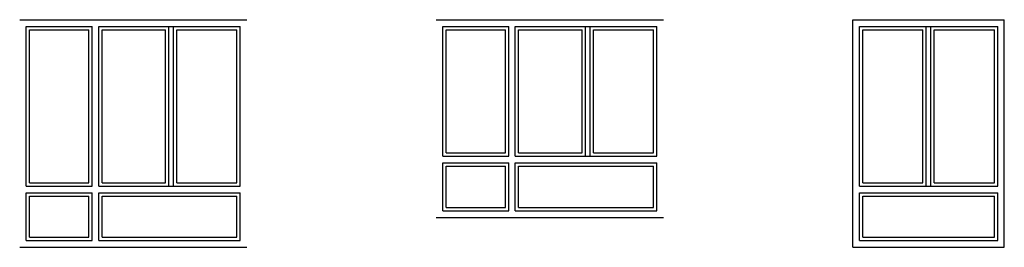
# Model space of a CAD drawing. Header units: millimetres. Extents: x -102573 to 74941, y -50927 to -14280.
# Tile 5 of 16: x -48032 to -37632, y -50927 to -48527. Entities that reach past the tile are written whole.
import ezdxf

# ---------------------------------------------------------------- set-up
doc = ezdxf.new("R2010")
doc.units = ezdxf.units.MM
doc.layers.add('XR$1$POHLEDY - STÁVAJÍCÍ_1', color=7, linetype='Continuous', lineweight=25)

msp = doc.modelspace()

# ---------------------------------------------------------------- linework, layer by layer
at = {"layer": 'XR$1$POHLEDY - STÁVAJÍCÍ_1', "color": 7, "linetype": 'Continuous', "lineweight": 25}
for p, q in [((-48032, -48527), (-45632, -48527)), ((-43632, -48527), (-41232, -48527)), ((-39232, -50927), (-39232, -48527)), ((-39232, -48527), (-37632, -48527)), ((-37632, -50927), (-37632, -48527)), ((-47962, -48597), (-47267, -48597)), ((-47962, -50282), (-47962, -48597)), ((-47927, -48632), (-47302, -48632)), ((-47927, -50247), (-47927, -48632)), ((-47302, -50247), (-47302, -48632)), ((-47267, -50282), (-47267, -48597)), ((-47197, -48597), (-45702, -48597)), ((-47197, -50282), (-47197, -48597)), ((-47162, -48632), (-46492, -48632)), ((-47162, -50247), (-47162, -48632)), ((-46492, -50247), (-46492, -48632)), ((-46457, -50282), (-46457, -48597)), ((-46407, -50282), (-46407, -48597)), ((-46372, -48632), (-45737, -48632)), ((-46372, -50247), (-46372, -48632)), ((-45737, -50247), (-45737, -48632)), ((-45702, -50282), (-45702, -48597)), ((-43562, -48597), (-42867, -48597)), ((-43562, -49967), (-43562, -48597)), ((-43527, -48632), (-42902, -48632)), ((-43527, -49932), (-43527, -48632)), ((-42902, -49932), (-42902, -48632)), ((-42867, -49967), (-42867, -48597)), ((-42797, -48597), (-41302, -48597)), ((-42797, -49967), (-42797, -48597)), ((-42762, -48632), (-42092, -48632)), ((-42762, -49932), (-42762, -48632)), ((-42092, -49932), (-42092, -48632)), ((-42057, -49967), (-42057, -48597)), ((-42007, -49967), (-42007, -48597)), ((-41972, -48632), (-41337, -48632)), ((-41972, -49932), (-41972, -48632)), ((-41337, -49932), (-41337, -48632)), ((-41302, -49967), (-41302, -48597)), ((-39162, -48597), (-37702, -48597)), ((-39162, -50282), (-39162, -48597)), ((-39127, -48632), (-38492, -48632)), ((-39127, -50247), (-39127, -48632)), ((-38492, -50247), (-38492, -48632)), ((-38457, -50282), (-38457, -48597)), ((-38407, -50282), (-38407, -48597)), ((-38372, -48632), (-37737, -48632)), ((-38372, -50247), (-38372, -48632)), ((-37737, -50247), (-37737, -48632)), ((-37702, -50282), (-37702, -48597)), ((-43562, -49967), (-42867, -49967)), ((-43527, -49932), (-42902, -49932)), ((-42797, -49967), (-41302, -49967)), ((-42762, -49932), (-42092, -49932)), ((-41972, -49932), (-41337, -49932)), ((-43562, -50542), (-43562, -50037)), ((-43562, -50037), (-42867, -50037)), ((-43527, -50507), (-43527, -50072)), ((-43527, -50072), (-42902, -50072)), ((-42902, -50507), (-42902, -50072)), ((-42867, -50542), (-42867, -50037)), ((-42797, -50037), (-41302, -50037)), ((-42797, -50542), (-42797, -50037)), ((-42762, -50072), (-41337, -50072)), ((-42762, -50507), (-42762, -50072)), ((-41337, -50507), (-41337, -50072)), ((-41302, -50542), (-41302, -50037)), ((-47962, -50282), (-47267, -50282)), ((-47927, -50247), (-47302, -50247)), ((-47197, -50282), (-45702, -50282)), ((-47162, -50247), (-46492, -50247)), ((-46372, -50247), (-45737, -50247)), ((-39162, -50282), (-37702, -50282)), ((-39127, -50247), (-38492, -50247)), ((-38372, -50247), (-37737, -50247)), ((-47962, -50857), (-47962, -50352)), ((-47962, -50352), (-47267, -50352)), ((-47927, -50822), (-47927, -50387)), ((-47927, -50387), (-47302, -50387)), ((-47302, -50822), (-47302, -50387)), ((-47267, -50857), (-47267, -50352)), ((-47197, -50352), (-45702, -50352)), ((-47197, -50857), (-47197, -50352)), ((-47162, -50387), (-45737, -50387)), ((-47162, -50822), (-47162, -50387)), ((-45737, -50822), (-45737, -50387)), ((-45702, -50857), (-45702, -50352)), ((-39162, -50352), (-37702, -50352)), ((-39162, -50857), (-39162, -50352)), ((-39127, -50387), (-37737, -50387)), ((-39127, -50822), (-39127, -50387)), ((-37737, -50822), (-37737, -50387)), ((-37702, -50857), (-37702, -50352)), ((-43562, -50542), (-42867, -50542)), ((-43527, -50507), (-42902, -50507)), ((-42797, -50542), (-41302, -50542)), ((-42762, -50507), (-41337, -50507)), ((-43632, -50612), (-41232, -50612)), ((-47927, -50822), (-47302, -50822)), ((-47162, -50822), (-45737, -50822)), ((-39127, -50822), (-37737, -50822)), ((-48032, -50927), (-45632, -50927)), ((-47962, -50857), (-47267, -50857)), ((-47197, -50857), (-45702, -50857)), ((-39232, -50927), (-37632, -50927)), ((-39162, -50857), (-37702, -50857))]:
    msp.add_line(p, q, dxfattribs=at)

doc.saveas('drawing.dxf')
